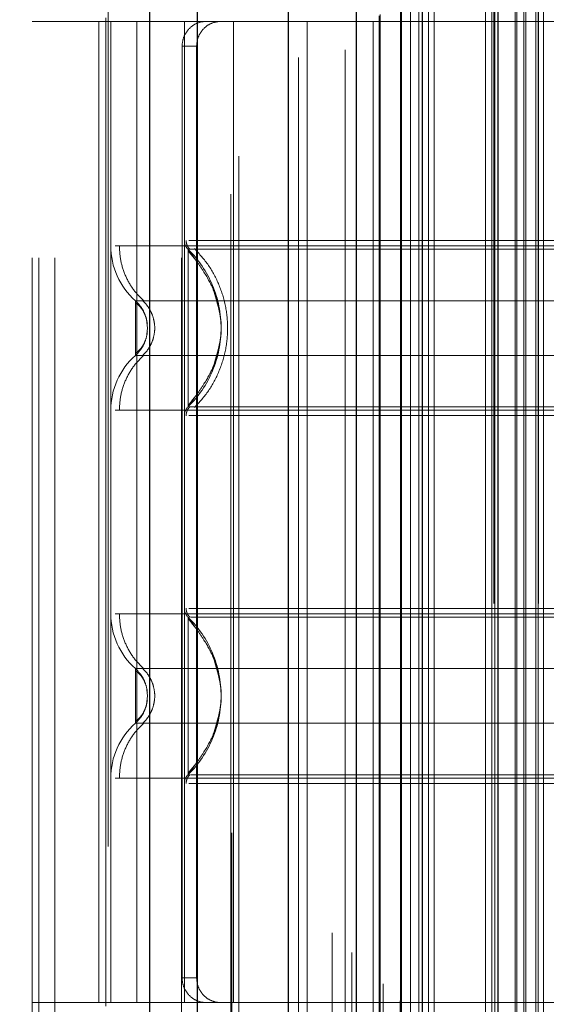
# Model space of a CAD drawing. Header units: inches. Extents: x 0.2 to 10.8, y 0.2 to 8.2.
# Tile 75 of 156: x 2.8416 to 2.8839, y 4.2958 to 4.3749. Entities that reach past the tile are written whole.
import ezdxf

# ---------------------------------------------------------------- set-up
doc = ezdxf.new("R2010")
doc.units = ezdxf.units.IN
doc.header["$MEASUREMENT"] = 0
doc.linetypes.add('HIDDEN', pattern=[0.07500000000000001, 0.05, -0.025])
doc.layers.add('DIMENSIONS', color=140, linetype='Continuous')
doc.styles.add('SLDTEXTSTYLE0', font='TXT', dxfattribs={"width": 0.7})
doc.dimstyles.new('SLDDIMSTYLE0', dxfattribs={"dimtxt": 0.0849609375, "dimasz": 0.13, "dimexe": 0, "dimexo": 0.0625, "dimgap": 0.021240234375, "dimtad": 0, "dimtih": 1, "dimtoh": 1, "dimlfac": 20, "dimrnd": 1e-09, "dimzin": 12, "dimdsep": 46, "dimtxsty": 'SLDTEXTSTYLE0', "dimsah": 1, "dimcen": 0.09, "dimadec": 0, "dimazin": 3, "dimtfac": 1, "dimtofl": 0, "dimtmove": 0, "dimatfit": 3, "dimfxl": 0, "dimfrac": 2, "dimtolj": 1, "dimtzin": 12, "dimarcsym": 0})

# ---------------------------------------------------------------- blocks, each defined once
blk = doc.blocks.new('_D')
at = {"layer": 'DIMENSIONS'}
for p, q in [((2.961656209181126, 4.983580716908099), (2.428832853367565, 4.983580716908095)), ((2.553832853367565, 4.983580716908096), (2.553832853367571, 4.325865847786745)), ((2.392258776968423, 4.171814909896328), (2.3637286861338, 4.171814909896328)), ((2.3637286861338, 4.171814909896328), (2.3637286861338, 4.036784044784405)), ((2.715406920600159, 4.171814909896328), (2.743937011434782, 4.171814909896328)), ((2.743937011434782, 4.171814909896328), (2.743937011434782, 4.036784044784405)), ((2.3637286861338, 4.036784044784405), (2.392258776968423, 4.036784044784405)), ((2.743937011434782, 4.036784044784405), (2.715406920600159, 4.036784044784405)), ((2.55383285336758, 3.189414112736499), (2.553832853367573, 4.017763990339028)), ((2.961656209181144, 3.189414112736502), (2.42883285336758, 3.189414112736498))]:
    blk.add_line(p, q, dxfattribs=at)
for points in [[(2.553832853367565, 4.983580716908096), (2.533832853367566, 4.853580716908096), (2.573832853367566, 4.853580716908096)], [(2.55383285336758, 3.189414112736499), (2.573832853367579, 3.319414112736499), (2.533832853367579, 3.319414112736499)]]:
    blk.add_solid(points, dxfattribs=at)
at = {"layer": 'DIMENSIONS', "char_height": 0.08333333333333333, "attachment_point": 1, "style": 'SLDTEXTSTYLE0'}
for s, insert in [('35.88', (2.392258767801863, 4.298257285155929)), ('911.4', (2.392258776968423, 4.144206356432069))]:
    blk.add_mtext(s, dxfattribs=dict(at, insert=insert))

msp = doc.modelspace()

# ---------------------------------------------------------------- linework, layer by layer
at = {"color": 7, "linetype": 'HIDDEN', "lineweight": 18}
for p, q in [((2.844426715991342, 3.055752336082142), (2.844426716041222, 5.48698420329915)), ((2.842626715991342, 3.055752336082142), (2.842626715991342, 5.123250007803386)), ((2.843153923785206, 3.055752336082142), (2.843153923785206, 5.122541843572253)), ((2.844426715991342, 3.055752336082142), (2.844426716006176, 5.121943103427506)), ((2.854599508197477, 3.055752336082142), (2.854599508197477, 5.117157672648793)), ((2.855872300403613, 3.055752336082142), (2.855872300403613, 5.117002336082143)), ((2.8586455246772, 5.109609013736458), (2.858645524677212, 3.063384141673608)), ((2.859199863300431, 3.063932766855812), (2.859199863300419, 5.109062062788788)), ((2.864001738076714, 3.071830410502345), (2.864001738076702, 5.101164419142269)), ((2.864681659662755, 3.071894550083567), (2.864681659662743, 5.101100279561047)), ((2.86670151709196, 5.101579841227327), (2.86670151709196, 3.071414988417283)), ((2.867722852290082, 3.072455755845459), (2.86772285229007, 5.100539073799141)), ((2.868265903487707, 5.099995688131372), (2.868265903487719, 3.072997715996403)), ((2.869972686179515, 3.074705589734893), (2.869972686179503, 5.098289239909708)), ((2.870461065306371, 3.075193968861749), (2.870461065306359, 5.097800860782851)), ((2.870550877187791, 3.075283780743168), (2.870550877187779, 5.097711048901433)), ((2.870795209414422, 5.097472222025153), (2.870795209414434, 3.07552965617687)), ((2.872152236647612, 5.096129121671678), (2.872152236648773, 3.076865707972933)), ((2.872170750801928, 3.076902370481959), (2.872170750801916, 5.096093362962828)), ((2.872251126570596, 3.076984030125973), (2.872251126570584, 5.096010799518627)), ((2.872967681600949, 3.077702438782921), (2.872967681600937, 5.095291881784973)), ((2.873642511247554, 3.078375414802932), (2.873642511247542, 5.094619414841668)), ((2.873924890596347, 5.094362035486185), (2.873924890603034, 3.078632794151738)), ((2.874423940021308, 3.079156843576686), (2.874423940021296, 5.093837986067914)), ((2.874862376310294, 3.079595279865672), (2.874862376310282, 5.093399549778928)), ((2.87899271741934, 3.083725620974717), (2.878992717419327, 5.089269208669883)), ((2.87949271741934, 3.084225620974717), (2.879492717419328, 5.088769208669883)), ((2.879742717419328, 5.088519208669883), (2.87974271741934, 3.084475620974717)), ((2.87974271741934, 3.084475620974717), (2.879742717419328, 5.088519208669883)), ((2.879992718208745, 3.084725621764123), (2.879992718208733, 5.088269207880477)), ((2.880021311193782, 3.084743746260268), (2.88002131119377, 5.088243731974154)), ((2.88136771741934, 3.086100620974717), (2.881367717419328, 5.086894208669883)), ((2.88136771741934, 3.086100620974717), (2.881367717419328, 5.086894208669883)), ((2.881512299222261, 3.086245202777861), (2.881512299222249, 5.086749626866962)), ((2.882069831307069, 3.086802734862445), (2.882069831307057, 5.086192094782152)), ((2.88224271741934, 3.086975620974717), (2.882242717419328, 5.086019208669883)), ((2.883216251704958, 3.087937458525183), (2.883216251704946, 5.085056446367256)), ((2.883640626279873, 3.088373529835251), (2.883640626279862, 5.084621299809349)), ((2.879656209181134, 3.1280224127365), (2.879656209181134, 5.0449724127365)), ((2.883256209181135, 3.1280224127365), (2.883256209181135, 5.0449724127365)), ((2.848729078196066, 4.408514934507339), (2.848729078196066, 4.260877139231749)), ((2.858571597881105, 4.260877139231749), (2.858571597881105, 4.408514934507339)), ((2.86467396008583, 4.374727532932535), (2.842626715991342, 4.374727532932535)), ((2.847971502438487, 4.374727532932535), (2.847971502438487, 4.295987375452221)), ((2.848532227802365, 4.375022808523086), (2.848532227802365, 4.374727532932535)), ((2.848532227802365, 4.374727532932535), (2.848532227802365, 4.295987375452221)), ((2.848925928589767, 4.374727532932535), (2.848925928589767, 4.295987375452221)), ((2.848925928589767, 4.374727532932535), (2.848925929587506, 4.356723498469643)), ((2.851013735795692, 4.374727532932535), (2.851013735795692, 4.295987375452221)), ((2.854831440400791, 4.374727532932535), (2.854831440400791, 4.295987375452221)), ((2.854831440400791, 4.374727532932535), (2.854831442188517, 4.357149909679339)), ((2.858768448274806, 4.295987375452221), (2.858768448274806, 4.374727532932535)), ((2.913886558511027, 4.374727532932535), (2.86467396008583, 4.374727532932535)), ((2.86467396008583, 4.295987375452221), (2.86467396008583, 4.374727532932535)), ((2.854655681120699, 4.372759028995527), (2.854655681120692, 4.297955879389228)), ((2.855815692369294, 4.372759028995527), (2.854655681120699, 4.372759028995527)), ((2.855815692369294, 4.372759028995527), (2.855815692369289, 4.297955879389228)), ((2.855631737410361, 4.355697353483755), (2.855126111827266, 4.356447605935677)), ((2.85187782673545, 4.350121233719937), (2.851824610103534, 4.350611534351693)), ((2.851824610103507, 4.349630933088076), (2.851877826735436, 4.350121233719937)), ((2.85187868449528, 4.350121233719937), (2.851826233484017, 4.3506036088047)), ((2.851826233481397, 4.349638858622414), (2.85187868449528, 4.350121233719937)), ((2.855126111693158, 4.34379486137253), (2.855631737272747, 4.344545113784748)), ((2.849270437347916, 4.343518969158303), (2.919792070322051, 4.343518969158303)), ((2.855126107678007, 4.326920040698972), (2.855630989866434, 4.326170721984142)), ((2.85187868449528, 4.320593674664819), (2.851826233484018, 4.321076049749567)), ((2.851826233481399, 4.320111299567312), (2.85187868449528, 4.320593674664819)), ((2.855630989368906, 4.315016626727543), (2.8551261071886, 4.314267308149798)), ((2.848925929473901, 4.313991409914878), (2.848925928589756, 4.295987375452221)), ((2.854831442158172, 4.313564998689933), (2.854831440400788, 4.295987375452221)), ((2.854655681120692, 4.297955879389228), (2.855815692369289, 4.297955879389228)), ((2.86467396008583, 4.295987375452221), (2.842626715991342, 4.295987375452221)), ((2.848532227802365, 4.295987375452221), (2.848532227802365, 4.29569209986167)), ((2.913886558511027, 4.295987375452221), (2.86467396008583, 4.295987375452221))]:
    msp.add_line(p, q, dxfattribs=at)
at = {"color": 7, "linetype": 'Continuous', "lineweight": 25}
for p, q in [((2.852053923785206, 3.055752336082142), (2.852053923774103, 5.117157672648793)), ((2.855872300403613, 3.055752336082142), (2.855872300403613, 5.117002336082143)), ((2.863156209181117, 5.10157984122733), (2.863156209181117, 3.071414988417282)), ((2.868606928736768, 5.096129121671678), (2.868606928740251, 3.076865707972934)), ((2.873924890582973, 5.094362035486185), (2.873924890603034, 3.078632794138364))]:
    msp.add_line(p, q, dxfattribs=at)
at = {"color": 7, "linetype": 'HIDDEN', "lineweight": 18, "flags": 128}
msp.add_lwpolyline([(2.879620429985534, 5.088632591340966), (2.879621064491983, 4.065249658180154), (2.879620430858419, 3.084363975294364)], dxfattribs=at)
at = {"color": 7, "linetype": 'HIDDEN', "lineweight": 18}
for centre, radius, start, end in [((2.854831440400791, 4.356723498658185), 0.005905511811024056, 180.0000000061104, 228.2366022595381), ((2.855815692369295, 4.357149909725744), 0.0009842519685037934, 180.0000000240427, 225.5237275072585), ((2.854831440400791, 4.343518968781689), 0.00590551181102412, 131.7633977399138, 180), ((2.855815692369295, 4.343092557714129), 0.0009842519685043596, 134.4762724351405, 180), ((2.854831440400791, 4.327195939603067), 0.005905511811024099, 180.0000000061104, 228.2366022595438), ((2.855815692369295, 4.327622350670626), 0.0009842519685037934, 180.0000000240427, 225.5237275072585), ((2.854831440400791, 4.313991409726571), 0.00590551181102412, 131.7633977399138, 180), ((2.855815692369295, 4.313564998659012), 0.0009842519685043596, 134.4762724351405, 180)]:
    msp.add_arc(centre, radius, start, end, dxfattribs=at)
for points, knots in [([(2.883023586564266, 3.087761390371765), (2.88302230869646, 3.090287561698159), (2.883018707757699, 3.097406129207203), (2.883018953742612, 3.109493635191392), (2.883019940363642, 3.123961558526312), (2.883020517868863, 3.138619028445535), (2.883019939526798, 3.16152644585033), (2.883020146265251, 3.192763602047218), (2.883020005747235, 3.266499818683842), (2.883020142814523, 3.41144575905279), (2.883020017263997, 3.693920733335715), (2.883020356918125, 4.124913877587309), (2.883019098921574, 4.569375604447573), (2.883021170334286, 4.872223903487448), (2.883019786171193, 4.988351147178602), (2.883020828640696, 5.015915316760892), (2.883019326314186, 5.038608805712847), (2.883018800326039, 5.056039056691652), (2.883021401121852, 5.067376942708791), (2.883026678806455, 5.076966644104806), (2.8830334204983, 5.08274145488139), (2.883036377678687, 5.085274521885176)], [0, 0, 0, 0, 0.003793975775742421, 0.01069114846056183, 0.01815382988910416, 0.02552287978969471, 0.03270472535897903, 0.05255773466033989, 0.07243694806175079, 0.1434467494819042, 0.2702473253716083, 0.4966769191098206, 0.7907413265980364, 0.9377699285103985, 0.9515149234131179, 0.9651490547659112, 0.9791676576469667, 0.9855975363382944, 0.991326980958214, 0.9961956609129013, 1, 1, 1, 1]), ([(2.856508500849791, 4.374727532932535), (2.856289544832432, 4.374727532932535), (2.856061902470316, 4.374682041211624), (2.855620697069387, 4.37449326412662), (2.855409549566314, 4.37434971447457), (2.855053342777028, 4.373986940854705), (2.85490633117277, 4.373765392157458), (2.854708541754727, 4.373285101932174), (2.8546556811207, 4.373023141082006), (2.8546556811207, 4.372759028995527)], [0, 0, 0, 0, 0.25, 0.25, 0.5, 0.5, 0.75, 0.75, 1, 1, 1, 1]), ([(2.855815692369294, 4.372759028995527), (2.855815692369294, 4.373019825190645), (2.855866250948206, 4.373275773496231), (2.856060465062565, 4.373753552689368), (2.856204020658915, 4.373972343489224), (2.856557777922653, 4.374335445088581), (2.856770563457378, 4.374481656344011), (2.857223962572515, 4.37467652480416), (2.857468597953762, 4.374727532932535), (2.857711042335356, 4.374727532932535)], [0, 0, 0, 0, 0.25, 0.25, 0.5, 0.5, 0.75, 0.75, 1, 1, 1, 1]), ([(2.919792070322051, 4.356723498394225), (2.919660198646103, 4.356723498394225), (2.919396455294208, 4.356723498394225), (2.917289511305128, 4.356723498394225), (2.914014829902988, 4.356723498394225), (2.909574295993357, 4.356723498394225), (2.904171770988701, 4.356723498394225), (2.898005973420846, 4.356723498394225), (2.891316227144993, 4.356723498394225), (2.884359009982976, 4.356723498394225), (2.877401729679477, 4.356723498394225), (2.870712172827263, 4.356723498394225), (2.864545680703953, 4.356723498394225), (2.85914574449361, 4.356723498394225), (2.854695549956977, 4.356723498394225), (2.851456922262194, 4.356723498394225), (2.849593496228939, 4.356723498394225), (2.849350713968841, 4.356723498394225), (2.849270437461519, 4.356723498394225)], [0, 0, 0, 0, 0.06454114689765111, 0.1290822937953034, 0.1936234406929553, 0.2581645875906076, 0.3227057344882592, 0.3872468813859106, 0.4517880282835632, 0.5163291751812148, 0.580870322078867, 0.645411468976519, 0.7099526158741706, 0.7744937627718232, 0.8390349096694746, 0.9035760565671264, 0.9681172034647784, 1, 1, 1, 1]), ([(2.84961011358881, 4.356723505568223), (2.849634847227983, 4.356311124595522), (2.849684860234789, 4.355477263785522), (2.850086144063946, 4.35428025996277), (2.850699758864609, 4.353181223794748), (2.8512790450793, 4.352591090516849), (2.851565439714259, 4.35229933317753)], [0, 0, 0, 0, 0.2473384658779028, 0.5001342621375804, 0.7528702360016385, 1, 1, 1, 1]), ([(2.854974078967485, 4.357154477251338), (2.854977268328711, 4.357089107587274), (2.854983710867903, 4.3569570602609), (2.855045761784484, 4.356767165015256), (2.855137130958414, 4.356589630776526), (2.855226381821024, 4.356492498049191), (2.855270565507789, 4.356444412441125)], [0, 0, 0, 0, 0.2475219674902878, 0.4999966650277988, 0.7524730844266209, 1, 1, 1, 1]), ([(2.91359188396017, 4.356447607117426), (2.913596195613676, 4.356447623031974), (2.912829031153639, 4.356447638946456), (2.909903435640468, 4.356447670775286), (2.907735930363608, 4.356447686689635), (2.902322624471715, 4.3564477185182), (2.899080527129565, 4.356447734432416), (2.892011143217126, 4.356447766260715), (2.888185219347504, 4.356447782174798), (2.880532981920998, 4.356447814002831), (2.876706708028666, 4.35644782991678), (2.86963801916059, 4.356447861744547), (2.866394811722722, 4.356447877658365), (2.860982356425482, 4.356447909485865), (2.858814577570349, 4.35644792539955), (2.855888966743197, 4.356447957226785), (2.855120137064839, 4.356447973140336), (2.855126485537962, 4.356447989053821)], [0, 0, 0, 0, 0.125, 0.125, 0.25, 0.25, 0.375, 0.375, 0.5, 0.5, 0.625, 0.625, 0.75, 0.75, 0.875, 0.875, 1, 1, 1, 1]), ([(2.855126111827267, 4.356447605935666), (2.855126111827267, 4.356464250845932), (2.855126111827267, 4.355414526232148), (2.855126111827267, 4.352605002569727), (2.855126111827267, 4.350121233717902), (2.855126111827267, 4.347637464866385), (2.855126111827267, 4.34482794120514), (2.855126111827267, 4.343778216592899), (2.855126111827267, 4.343794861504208)], [6.283185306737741, 6.283185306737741, 6.283185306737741, 6.283185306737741, 7.068583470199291, 7.46128255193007, 7.85398163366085, 8.24668071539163, 8.6393797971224, 9.42477796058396, 9.42477796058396, 9.42477796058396, 9.42477796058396]), ([(2.913542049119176, 4.357149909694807), (2.913485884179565, 4.357149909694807), (2.913286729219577, 4.357149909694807), (2.911770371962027, 4.357149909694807), (2.909080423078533, 4.357149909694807), (2.905369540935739, 4.357149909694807), (2.900870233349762, 4.357149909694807), (2.895731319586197, 4.357149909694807), (2.890156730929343, 4.357149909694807), (2.884358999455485, 4.357149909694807), (2.878561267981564, 4.357149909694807), (2.872986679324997, 4.357149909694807), (2.867847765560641, 4.357149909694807), (2.863348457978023, 4.357149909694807), (2.859637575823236, 4.357149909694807), (2.856947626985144, 4.357149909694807), (2.855431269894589, 4.357149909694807), (2.855232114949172, 4.357149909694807), (2.855175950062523, 4.357149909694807)], [0, 0, 0, 0, 0.02656569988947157, 0.09419917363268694, 0.1618326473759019, 0.2294661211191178, 0.2970995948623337, 0.3647330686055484, 0.4323665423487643, 0.5000000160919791, 0.5676334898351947, 0.6352669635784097, 0.7029004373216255, 0.7705339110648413, 0.8381673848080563, 0.9058008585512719, 0.9734343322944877, 1, 1, 1, 1]), ([(2.855638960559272, 4.356506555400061), (2.856036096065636, 4.35606991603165), (2.856830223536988, 4.355196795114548), (2.857654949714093, 4.353607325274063), (2.858181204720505, 4.351902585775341), (2.85836213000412, 4.350121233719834), (2.858181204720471, 4.348339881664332), (2.857654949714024, 4.346635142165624), (2.85683022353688, 4.345045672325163), (2.8560360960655, 4.344172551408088), (2.855638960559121, 4.343735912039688)], [0, 0, 0, 0, 0.1250857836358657, 0.2501263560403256, 0.3751554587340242, 0.5000000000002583, 0.6248445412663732, 0.7498736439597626, 0.8749142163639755, 1, 1, 1, 1]), ([(2.857738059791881, 4.351006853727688), (2.857600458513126, 4.351730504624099), (2.857368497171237, 4.352950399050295), (2.856542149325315, 4.354414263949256), (2.85581446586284, 4.355505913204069), (2.855366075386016, 4.356039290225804), (2.855126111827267, 4.356324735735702)], [0, 0, 0, 0, 0.3903267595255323, 0.6579932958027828, 0.816969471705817, 1, 1, 1, 1]), ([(2.857152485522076, 4.347041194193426), (2.857467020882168, 4.348067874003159), (2.858096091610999, 4.350121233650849), (2.857467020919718, 4.352174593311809), (2.857152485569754, 4.353201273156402)], [0, 0, 0, 0, 0.4999999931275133, 0.9999999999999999, 0.9999999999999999, 0.9999999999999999, 0.9999999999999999]), ([(2.917820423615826, 4.352318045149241), (2.917826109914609, 4.352318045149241), (2.915858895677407, 4.352318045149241), (2.908252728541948, 4.352318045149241), (2.897655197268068, 4.352318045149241), (2.884358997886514, 4.352318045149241), (2.871062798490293, 4.352318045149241), (2.860465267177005, 4.352318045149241), (2.852859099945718, 4.352318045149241), (2.850891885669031, 4.352318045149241), (2.850897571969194, 4.352318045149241)], [4.712414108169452, 4.712414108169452, 4.712414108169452, 4.712414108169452, 5.15721612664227, 5.4883921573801, 5.8858033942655, 6.2832146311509, 6.68062586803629, 7.07803710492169, 7.40921313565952, 7.854015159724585, 7.854015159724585, 7.854015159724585, 7.854015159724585]), ([(2.851552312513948, 4.351438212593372), (2.851477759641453, 4.351582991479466), (2.851308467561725, 4.351911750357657), (2.85104507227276, 4.352172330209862), (2.850897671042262, 4.352318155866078)], [0, 0, 0, 0, 0.4403801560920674, 1, 1, 1, 1]), ([(2.850898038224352, 4.352318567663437), (2.850898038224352, 4.352318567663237), (2.850898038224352, 4.352261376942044), (2.850898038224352, 4.352041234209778), (2.850898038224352, 4.351878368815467), (2.850898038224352, 4.351471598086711), (2.850898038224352, 4.351227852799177), (2.850898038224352, 4.350696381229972), (2.850898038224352, 4.350408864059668), (2.850898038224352, 4.349833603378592), (2.850898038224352, 4.34954608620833), (2.850898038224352, 4.349014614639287), (2.850898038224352, 4.348770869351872), (2.850898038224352, 4.348364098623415), (2.850898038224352, 4.348201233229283), (2.850898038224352, 4.347981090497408), (2.850898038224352, 4.347923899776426), (2.850898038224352, 4.347923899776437)], [0, 0, 0, 0, 0.125, 0.125, 0.25, 0.25, 0.375, 0.375, 0.5, 0.5, 0.625, 0.625, 0.75, 0.75, 0.875, 0.875, 1, 1, 1, 1]), ([(2.851685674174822, 4.35111979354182), (2.851664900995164, 4.351188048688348), (2.85158402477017, 4.351453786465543), (2.851328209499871, 4.351874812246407), (2.851041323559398, 4.352170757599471), (2.850898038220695, 4.352318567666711)], [0, 0, 0, 0, 0.1474872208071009, 0.5742120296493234, 1, 1, 1, 1]), ([(2.851861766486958, 4.350430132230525), (2.851832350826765, 4.350609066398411), (2.851773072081, 4.35096965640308), (2.851562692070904, 4.351453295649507), (2.851277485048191, 4.351869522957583), (2.851025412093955, 4.35205392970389), (2.850898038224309, 4.352147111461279)], [0, 0, 0, 0, 0.2435770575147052, 0.4908590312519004, 0.7427282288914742, 1, 1, 1, 1]), ([(2.851467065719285, 4.352337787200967), (2.851612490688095, 4.352190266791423), (2.851903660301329, 4.35189490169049), (2.852209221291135, 4.351344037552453), (2.852406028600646, 4.350747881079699), (2.852474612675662, 4.350121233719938), (2.852406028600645, 4.349494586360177), (2.852209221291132, 4.348898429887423), (2.85190366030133, 4.348347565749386), (2.851612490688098, 4.348052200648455), (2.85146706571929, 4.347904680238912)], [0, 0, 0, 0, 0.1248322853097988, 0.2499389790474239, 0.3751056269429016, 0.5000000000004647, 0.6248943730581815, 0.7500610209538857, 0.8751677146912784, 1, 1, 1, 1]), ([(2.850898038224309, 4.348095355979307), (2.851025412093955, 4.348188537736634), (2.851277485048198, 4.348372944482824), (2.851562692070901, 4.348789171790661), (2.851773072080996, 4.349272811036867), (2.85183235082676, 4.349633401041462), (2.851861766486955, 4.349812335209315)], [0, 0, 0, 0, 0.2572717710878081, 0.5091409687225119, 0.7564229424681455, 1, 1, 1, 1]), ([(2.850897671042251, 4.347924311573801), (2.851045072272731, 4.348070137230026), (2.851308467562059, 4.348330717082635), (2.85147775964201, 4.348659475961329), (2.851552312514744, 4.348804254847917)], [0, 0, 0, 0, 0.559619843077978, 1, 1, 1, 1]), ([(2.850898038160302, 4.347923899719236), (2.851041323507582, 4.34807170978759), (2.851328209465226, 4.348367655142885), (2.851584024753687, 4.348788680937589), (2.851664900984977, 4.349054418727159), (2.851685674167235, 4.349122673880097)], [0, 0, 0, 0, 0.4257879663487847, 0.8525127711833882, 1, 1, 1, 1]), ([(2.855126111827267, 4.343917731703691), (2.855366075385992, 4.344203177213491), (2.855814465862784, 4.344736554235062), (2.85654214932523, 4.34582820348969), (2.857368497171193, 4.347292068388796), (2.857600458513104, 4.348511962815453), (2.857738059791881, 4.349235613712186)], [0, 0, 0, 0, 0.1830305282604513, 0.342006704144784, 0.6096732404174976, 0.9999999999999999, 0.9999999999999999, 0.9999999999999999, 0.9999999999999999]), ([(2.851565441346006, 4.347943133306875), (2.851279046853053, 4.347651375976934), (2.850699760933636, 4.347061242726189), (2.850086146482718, 4.345962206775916), (2.849684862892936, 4.344765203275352), (2.849634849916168, 4.343931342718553), (2.849610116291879, 4.343518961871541)], [0, 0, 0, 0, 0.2471297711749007, 0.499865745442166, 0.7526615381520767, 1, 1, 1, 1]), ([(2.850897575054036, 4.347924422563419), (2.850891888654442, 4.347924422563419), (2.852859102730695, 4.347924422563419), (2.860465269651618, 4.347924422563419), (2.871062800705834, 4.347924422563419), (2.884358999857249, 4.347924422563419), (2.897655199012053, 4.347924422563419), (2.908252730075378, 4.347924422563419), (2.915858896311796, 4.347924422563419), (2.917826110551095, 4.347924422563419), (2.917820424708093, 4.347924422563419)], [4.712364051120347, 4.712364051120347, 4.712364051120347, 4.712364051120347, 5.15716607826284, 5.488342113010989, 5.885753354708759, 6.28316459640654, 6.68057583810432, 7.077987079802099, 7.40916311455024, 7.85396503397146, 7.85396503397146, 7.85396503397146, 7.85396503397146]), ([(2.855270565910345, 4.343798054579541), (2.855226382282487, 4.3437499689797), (2.855137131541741, 4.343652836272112), (2.855045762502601, 4.343475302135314), (2.854983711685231, 4.343285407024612), (2.854977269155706, 4.343153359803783), (2.854974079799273, 4.343087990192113)], [0, 0, 0, 0, 0.2475269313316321, 0.500003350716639, 0.7524780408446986, 1, 1, 1, 1]), ([(2.855126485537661, 4.343794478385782), (2.855120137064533, 4.343794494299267), (2.855888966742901, 4.343794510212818), (2.858814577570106, 4.343794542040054), (2.860982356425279, 4.343794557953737), (2.866394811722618, 4.343794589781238), (2.869638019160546, 4.343794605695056), (2.876706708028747, 4.343794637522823), (2.880532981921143, 4.343794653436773), (2.888185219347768, 4.343794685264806), (2.892011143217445, 4.343794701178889), (2.899080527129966, 4.343794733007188), (2.902322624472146, 4.343794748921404), (2.907735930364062, 4.343794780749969), (2.909903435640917, 4.343794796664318), (2.91282903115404, 4.343794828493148), (2.913596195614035, 4.343794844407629), (2.913591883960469, 4.343794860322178)], [0, 0, 0, 0, 0.125, 0.125, 0.25, 0.25, 0.375, 0.375, 0.5, 0.5, 0.625, 0.625, 0.75, 0.75, 0.875, 0.875, 1, 1, 1, 1]), ([(2.855175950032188, 4.343092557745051), (2.855232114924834, 4.343092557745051), (2.855431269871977, 4.343092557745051), (2.856947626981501, 4.343092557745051), (2.859637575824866, 4.343092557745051), (2.863348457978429, 4.343092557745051), (2.86784776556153, 4.343092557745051), (2.872986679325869, 4.343092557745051), (2.878561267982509, 4.343092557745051), (2.884358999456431, 4.343092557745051), (2.890156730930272, 4.343092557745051), (2.89573131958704, 4.343092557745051), (2.9008702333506, 4.343092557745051), (2.905369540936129, 4.343092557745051), (2.909080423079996, 4.343092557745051), (2.911770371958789, 4.343092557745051), (2.913286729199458, 4.343092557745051), (2.913485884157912, 4.343092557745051), (2.913542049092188, 4.343092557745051)], [0, 0, 0, 0, 0.02656567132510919, 0.09419914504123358, 0.1618326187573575, 0.2294660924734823, 0.2970995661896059, 0.364733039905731, 0.4323665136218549, 0.4999999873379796, 0.5676334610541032, 0.6352669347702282, 0.7029004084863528, 0.7705338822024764, 0.8381673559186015, 0.9058008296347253, 0.9734343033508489, 1, 1, 1, 1]), ([(2.919792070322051, 4.327195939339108), (2.919660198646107, 4.327195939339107), (2.919396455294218, 4.327195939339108), (2.917289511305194, 4.327195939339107), (2.914014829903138, 4.327195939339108), (2.909574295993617, 4.327195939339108), (2.904171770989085, 4.327195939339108), (2.89800597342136, 4.327195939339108), (2.891316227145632, 4.327195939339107), (2.884359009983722, 4.327195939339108), (2.877401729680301, 4.327195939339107), (2.870712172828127, 4.327195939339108), (2.86454568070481, 4.327195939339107), (2.859145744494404, 4.327195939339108), (2.85469554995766, 4.327195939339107), (2.851456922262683, 4.327195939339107), (2.849593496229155, 4.327195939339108), (2.849350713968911, 4.327195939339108), (2.849270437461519, 4.327195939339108)], [0, 0, 0, 0, 0.06454114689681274, 0.1290822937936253, 0.1936234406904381, 0.2581645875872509, 0.3227057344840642, 0.3872468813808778, 0.4517880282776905, 0.5163291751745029, 0.5808703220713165, 0.6454114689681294, 0.7099526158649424, 0.7744937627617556, 0.8390349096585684, 0.903576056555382, 0.9681172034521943, 1, 1, 1, 1]), ([(2.849610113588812, 4.327195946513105), (2.849634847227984, 4.326783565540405), (2.849684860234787, 4.325949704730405), (2.850086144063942, 4.324752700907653), (2.850699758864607, 4.323653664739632), (2.851279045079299, 4.323063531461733), (2.851565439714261, 4.322771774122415)], [0, 0, 0, 0, 0.2473384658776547, 0.5001342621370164, 0.7528702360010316, 1, 1, 1, 1]), ([(2.854974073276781, 4.32762691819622), (2.854977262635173, 4.327561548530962), (2.854983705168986, 4.32742950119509), (2.855045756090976, 4.327239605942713), (2.855137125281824, 4.327062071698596), (2.855226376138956, 4.326964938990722), (2.855270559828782, 4.326916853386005)], [0, 0, 0, 0, 0.2475219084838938, 0.4999965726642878, 0.7524730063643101, 1, 1, 1, 1]), ([(2.913542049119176, 4.32762235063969), (2.913485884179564, 4.32762235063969), (2.913286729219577, 4.32762235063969), (2.911770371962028, 4.32762235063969), (2.909080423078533, 4.327622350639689), (2.905369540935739, 4.32762235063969), (2.900870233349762, 4.327622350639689), (2.895731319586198, 4.32762235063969), (2.890156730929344, 4.32762235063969), (2.884358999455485, 4.32762235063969), (2.878561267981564, 4.32762235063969), (2.872986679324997, 4.32762235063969), (2.867847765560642, 4.327622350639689), (2.863348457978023, 4.32762235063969), (2.859637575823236, 4.327622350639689), (2.856947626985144, 4.32762235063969), (2.855431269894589, 4.32762235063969), (2.855232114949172, 4.32762235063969), (2.855175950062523, 4.32762235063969)], [0, 0, 0, 0, 0.02656569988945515, 0.09419917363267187, 0.1618326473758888, 0.2294661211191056, 0.2970995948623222, 0.3647330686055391, 0.4323665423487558, 0.5000000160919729, 0.5676334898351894, 0.6352669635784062, 0.7029004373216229, 0.7705339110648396, 0.8381673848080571, 0.9058008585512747, 0.9734343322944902, 1, 1, 1, 1]), ([(2.855126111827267, 4.326920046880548), (2.855126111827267, 4.326936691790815), (2.855126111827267, 4.325886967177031), (2.855126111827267, 4.32307744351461), (2.855126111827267, 4.320593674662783), (2.855126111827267, 4.318109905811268), (2.855126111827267, 4.315300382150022), (2.855126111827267, 4.314250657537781), (2.855126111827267, 4.31426730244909)], [6.283185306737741, 6.283185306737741, 6.283185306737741, 6.283185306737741, 7.068583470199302, 7.461282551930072, 7.853981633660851, 8.24668071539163, 8.63937979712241, 9.42477796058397, 9.42477796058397, 9.42477796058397, 9.42477796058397]), ([(2.857738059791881, 4.32147929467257), (2.857600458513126, 4.322202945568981), (2.857368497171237, 4.323422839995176), (2.856542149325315, 4.324886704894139), (2.85581446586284, 4.325978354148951), (2.855366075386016, 4.326511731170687), (2.855126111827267, 4.326797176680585)], [0, 0, 0, 0, 0.3903267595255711, 0.6579932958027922, 0.8169694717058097, 1, 1, 1, 1]), ([(2.913400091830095, 4.32692004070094), (2.913381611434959, 4.32692004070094), (2.913282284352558, 4.32692004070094), (2.912456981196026, 4.32692004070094), (2.910702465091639, 4.32692004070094), (2.907782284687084, 4.326920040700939), (2.903605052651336, 4.326920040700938), (2.898125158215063, 4.326920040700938), (2.891557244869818, 4.326920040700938), (2.884358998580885, 4.326920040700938), (2.877160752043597, 4.326920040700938), (2.870592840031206, 4.326920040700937), (2.865112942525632, 4.326920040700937), (2.860935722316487, 4.326920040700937), (2.858015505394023, 4.326920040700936), (2.856261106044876, 4.326920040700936), (2.855436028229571, 4.326920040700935), (2.855336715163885, 4.326920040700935), (2.855318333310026, 4.326920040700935)], [0, 0, 0, 0, 0.01170879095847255, 0.06293155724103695, 0.1206490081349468, 0.1851790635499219, 0.2564308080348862, 0.3337141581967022, 0.4156154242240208, 0.5000373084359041, 0.5844591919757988, 0.6663604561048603, 0.7436438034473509, 0.8148955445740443, 0.8794255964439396, 0.937143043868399, 0.988365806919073, 1, 1, 1, 1]), ([(2.857152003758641, 4.323674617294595), (2.857466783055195, 4.322647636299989), (2.858096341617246, 4.320593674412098), (2.857466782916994, 4.318539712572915), (2.857152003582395, 4.317512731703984)], [0, 0, 0, 0, 0.5000000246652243, 1, 1, 1, 1]), ([(2.917820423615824, 4.322790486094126), (2.917826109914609, 4.322790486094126), (2.915858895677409, 4.322790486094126), (2.908252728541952, 4.322790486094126), (2.897655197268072, 4.322790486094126), (2.884358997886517, 4.322790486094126), (2.871062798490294, 4.322790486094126), (2.860465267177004, 4.322790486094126), (2.852859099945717, 4.322790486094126), (2.850891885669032, 4.322790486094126), (2.850897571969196, 4.322790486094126)], [4.712414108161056, 4.712414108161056, 4.712414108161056, 4.712414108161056, 5.15721612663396, 5.48839215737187, 5.88580339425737, 6.28321463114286, 6.68062586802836, 7.07803710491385, 7.40921313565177, 7.854015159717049, 7.854015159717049, 7.854015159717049, 7.854015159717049]), ([(2.850898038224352, 4.322791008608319), (2.850898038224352, 4.322791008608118), (2.850898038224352, 4.322733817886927), (2.850898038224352, 4.32251367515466), (2.850898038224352, 4.32235080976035), (2.850898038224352, 4.321944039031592), (2.850898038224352, 4.321700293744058), (2.850898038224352, 4.321168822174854), (2.850898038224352, 4.32088130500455), (2.850898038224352, 4.320306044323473), (2.850898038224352, 4.320018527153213), (2.850898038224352, 4.319487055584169), (2.850898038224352, 4.319243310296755), (2.850898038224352, 4.318836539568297), (2.850898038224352, 4.318673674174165), (2.850898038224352, 4.318453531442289), (2.850898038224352, 4.318396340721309), (2.850898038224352, 4.318396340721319)], [0, 0, 0, 0, 0.125, 0.125, 0.25, 0.25, 0.375, 0.375, 0.5, 0.5, 0.625, 0.625, 0.75, 0.75, 0.875, 0.875, 1, 1, 1, 1]), ([(2.851685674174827, 4.321592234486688), (2.851664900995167, 4.321660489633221), (2.851584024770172, 4.321926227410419), (2.851328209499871, 4.322347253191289), (2.851041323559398, 4.322643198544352), (2.850898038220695, 4.322791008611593)], [0, 0, 0, 0, 0.147487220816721, 0.5742120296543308, 1, 1, 1, 1]), ([(2.851861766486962, 4.320902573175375), (2.85183235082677, 4.321081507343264), (2.851773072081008, 4.321442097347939), (2.851562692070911, 4.321925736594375), (2.851277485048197, 4.32234196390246), (2.851025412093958, 4.322526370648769), (2.85089803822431, 4.32261955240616)], [0, 0, 0, 0, 0.2435770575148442, 0.4908590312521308, 0.7427282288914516, 1, 1, 1, 1]), ([(2.851467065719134, 4.322810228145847), (2.851612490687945, 4.322662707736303), (2.851903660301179, 4.322367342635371), (2.852209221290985, 4.321816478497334), (2.852406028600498, 4.321220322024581), (2.852474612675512, 4.320593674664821), (2.852406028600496, 4.31996702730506), (2.852209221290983, 4.319370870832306), (2.851903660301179, 4.318820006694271), (2.851612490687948, 4.318524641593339), (2.851467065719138, 4.318377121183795)], [0, 0, 0, 0, 0.1248322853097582, 0.2499389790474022, 0.3751056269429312, 0.5000000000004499, 0.6248943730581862, 0.7500610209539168, 0.8751677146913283, 0.9999999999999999, 0.9999999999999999, 0.9999999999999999, 0.9999999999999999]), ([(2.850898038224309, 4.31856779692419), (2.851025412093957, 4.318660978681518), (2.851277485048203, 4.318845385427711), (2.851562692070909, 4.319261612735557), (2.851773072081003, 4.319745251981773), (2.851832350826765, 4.320105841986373), (2.851861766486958, 4.320284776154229)], [0, 0, 0, 0, 0.2572717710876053, 0.5091409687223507, 0.7564229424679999, 1, 1, 1, 1]), ([(2.850898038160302, 4.318396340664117), (2.851041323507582, 4.318544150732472), (2.851328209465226, 4.318840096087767), (2.851584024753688, 4.319261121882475), (2.851664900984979, 4.319526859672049), (2.851685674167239, 4.319595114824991)], [0, 0, 0, 0, 0.4257879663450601, 0.8525127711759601, 1, 1, 1, 1]), ([(2.855126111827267, 4.314390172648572), (2.855366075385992, 4.314675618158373), (2.855814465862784, 4.315208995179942), (2.856542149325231, 4.316300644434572), (2.857368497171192, 4.317764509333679), (2.857600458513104, 4.318984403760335), (2.857738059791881, 4.319708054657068)], [0, 0, 0, 0, 0.1830305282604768, 0.3420067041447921, 0.6096732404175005, 1, 1, 1, 1]), ([(2.851565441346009, 4.318415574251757), (2.851279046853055, 4.318123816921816), (2.850699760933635, 4.317533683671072), (2.850086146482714, 4.316434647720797), (2.849684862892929, 4.315237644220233), (2.849634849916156, 4.314403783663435), (2.849610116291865, 4.313991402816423)], [0, 0, 0, 0, 0.2471297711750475, 0.4998657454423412, 0.752661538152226, 1, 1, 1, 1]), ([(2.850897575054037, 4.3183968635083), (2.850891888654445, 4.3183968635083), (2.852859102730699, 4.3183968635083), (2.860465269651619, 4.3183968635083), (2.871062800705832, 4.3183968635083), (2.884358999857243, 4.3183968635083), (2.897655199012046, 4.3183968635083), (2.908252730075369, 4.3183968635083), (2.915858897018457, 4.3183968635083), (2.917826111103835, 4.3183968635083), (2.917820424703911, 4.3183968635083)], [4.712364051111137, 4.712364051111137, 4.712364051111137, 4.712364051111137, 5.157166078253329, 5.4883421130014, 5.88575335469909, 6.28316459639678, 6.680575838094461, 7.07798707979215, 7.409163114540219, 7.853965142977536, 7.853965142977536, 7.853965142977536, 7.853965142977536]), ([(2.849270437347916, 4.313991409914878), (2.849273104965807, 4.313991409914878), (2.849275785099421, 4.313991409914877), (2.849609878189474, 4.313991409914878), (2.849611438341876, 4.313991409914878)], [0, 0, 0, 0, 0.9953301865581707, 1, 1, 1, 1]), ([(2.849611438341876, 4.313991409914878), (2.85019195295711, 4.313991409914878), (2.851354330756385, 4.313991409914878), (2.854723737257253, 4.313991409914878), (2.859138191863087, 4.313991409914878), (2.864547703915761, 4.313991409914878), (2.870711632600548, 4.313991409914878), (2.877401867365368, 4.313991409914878), (2.884358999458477, 4.313991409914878), (2.891316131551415, 4.313991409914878), (2.89800636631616, 4.313991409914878), (2.904170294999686, 4.313991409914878), (2.909579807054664, 4.313991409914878), (2.91399426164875, 4.313991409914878), (2.917363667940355, 4.313991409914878), (2.918526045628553, 4.313991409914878), (2.919106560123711, 4.313991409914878)], [0, 0, 0, 0, 0.07128662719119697, 0.1427388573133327, 0.2141910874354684, 0.2856433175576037, 0.3570955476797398, 0.428547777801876, 0.5000000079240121, 0.5714522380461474, 0.6429044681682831, 0.7143566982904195, 0.7858089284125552, 0.8572611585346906, 0.928713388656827, 1, 1, 1, 1]), ([(2.855270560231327, 4.314270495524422), (2.855226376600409, 4.314222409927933), (2.855137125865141, 4.314125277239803), (2.855045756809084, 4.313947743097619), (2.854983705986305, 4.313757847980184), (2.854977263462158, 4.313625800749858), (2.854974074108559, 4.313560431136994)], [0, 0, 0, 0, 0.2475270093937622, 0.5000034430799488, 0.7524780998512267, 1, 1, 1, 1]), ([(2.855318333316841, 4.314267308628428), (2.855336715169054, 4.314267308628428), (2.855436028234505, 4.314267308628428), (2.856261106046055, 4.314267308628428), (2.858015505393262, 4.314267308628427), (2.860935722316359, 4.314267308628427), (2.865112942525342, 4.314267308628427), (2.870592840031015, 4.314267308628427), (2.877160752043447, 4.314267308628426), (2.884358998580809, 4.314267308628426), (2.891557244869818, 4.314267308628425), (2.898125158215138, 4.314267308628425), (2.903605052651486, 4.314267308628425), (2.907782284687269, 4.314267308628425), (2.910702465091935, 4.314267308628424), (2.912456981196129, 4.314267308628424), (2.913282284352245, 4.314267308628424), (2.913381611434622, 4.314267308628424), (2.913400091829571, 4.314267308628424)], [0, 0, 0, 0, 0.01163419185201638, 0.06285695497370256, 0.1205744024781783, 0.1851044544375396, 0.2563561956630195, 0.3336395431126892, 0.4155408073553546, 0.4999626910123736, 0.5843845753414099, 0.6662858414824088, 0.7435691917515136, 0.8148209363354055, 0.8793509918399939, 0.9370684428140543, 0.9882912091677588, 1, 1, 1, 1]), ([(2.855175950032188, 4.313564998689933), (2.855232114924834, 4.313564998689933), (2.855431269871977, 4.313564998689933), (2.856947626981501, 4.313564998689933), (2.859637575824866, 4.313564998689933), (2.863348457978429, 4.313564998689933), (2.86784776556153, 4.313564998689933), (2.872986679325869, 4.313564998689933), (2.878561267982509, 4.313564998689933), (2.884358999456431, 4.313564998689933), (2.890156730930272, 4.313564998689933), (2.89573131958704, 4.313564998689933), (2.9008702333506, 4.313564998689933), (2.905369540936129, 4.313564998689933), (2.909080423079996, 4.313564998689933), (2.911770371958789, 4.313564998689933), (2.913286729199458, 4.313564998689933), (2.913485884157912, 4.313564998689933), (2.913542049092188, 4.313564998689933)], [0, 0, 0, 0, 0.02656567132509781, 0.09419914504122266, 0.161832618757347, 0.2294660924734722, 0.2970995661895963, 0.3647330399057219, 0.4323665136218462, 0.4999999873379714, 0.5676334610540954, 0.6352669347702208, 0.7029004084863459, 0.77053388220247, 0.8381673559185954, 0.9058008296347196, 0.9734343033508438, 1, 1, 1, 1]), ([(2.8546556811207, 4.297955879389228), (2.8546556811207, 4.297691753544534), (2.854707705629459, 4.297432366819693), (2.854905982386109, 4.296949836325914), (2.855052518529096, 4.296729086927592), (2.855408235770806, 4.296366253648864), (2.855620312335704, 4.296222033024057), (2.856059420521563, 4.296033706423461), (2.856289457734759, 4.295987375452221), (2.856508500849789, 4.295987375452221)], [0, 0, 0, 0, 0.25, 0.25, 0.5, 0.5, 0.75, 0.75, 1, 1, 1, 1]), ([(2.857711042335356, 4.295987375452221), (2.85746862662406, 4.295987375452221), (2.857226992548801, 4.296037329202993), (2.856770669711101, 4.296232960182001), (2.856558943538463, 4.296378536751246), (2.856204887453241, 4.296741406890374), (2.856060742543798, 4.296961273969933), (2.855867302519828, 4.297435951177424), (2.855815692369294, 4.297695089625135), (2.855815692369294, 4.297955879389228)], [0, 0, 0, 0, 0.25, 0.25, 0.5, 0.5, 0.75, 0.75, 1, 1, 1, 1])]:
    msp.add_open_spline(points, degree=3, knots=knots, dxfattribs=at)
for points in [[(2.857781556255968, 4.350121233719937), (2.857783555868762, 4.351296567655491), (2.857310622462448, 4.353642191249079), (2.85596345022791, 4.355624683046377), (2.855126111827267, 4.356447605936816)], [(2.855126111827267, 4.343794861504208), (2.85596345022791, 4.344617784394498), (2.857310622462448, 4.346600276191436), (2.857783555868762, 4.348945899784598), (2.857781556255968, 4.350121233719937)], [(2.857781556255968, 4.320593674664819), (2.857783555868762, 4.321769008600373), (2.857310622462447, 4.324114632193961), (2.85596345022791, 4.326097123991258), (2.855126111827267, 4.326920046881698)], [(2.855126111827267, 4.31426730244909), (2.85596345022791, 4.315090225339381), (2.857310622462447, 4.317072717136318), (2.857783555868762, 4.319418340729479), (2.857781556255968, 4.320593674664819)]]:
    msp.add_open_spline(points, degree=3, dxfattribs=at)

# ---------------------------------------------------------------- dimensions: what is measured, and where the dimension line sits
at = {"layer": 'DIMENSIONS'}
dim = msp.add_linear_dim(base=(2.553832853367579, 3.189414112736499), p1=(3.011656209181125, 4.983580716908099), p2=(3.011656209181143, 3.189414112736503), angle=90.0000000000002, dimstyle='SLDDIMSTYLE0', dxfattribs=at)
dim.commit()
dim.dimension.update_dxf_attribs({"geometry": '_D', "text_midpoint": (2.553832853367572, 4.171814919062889), "dimtype": 160})

doc.saveas('drawing.dxf')
